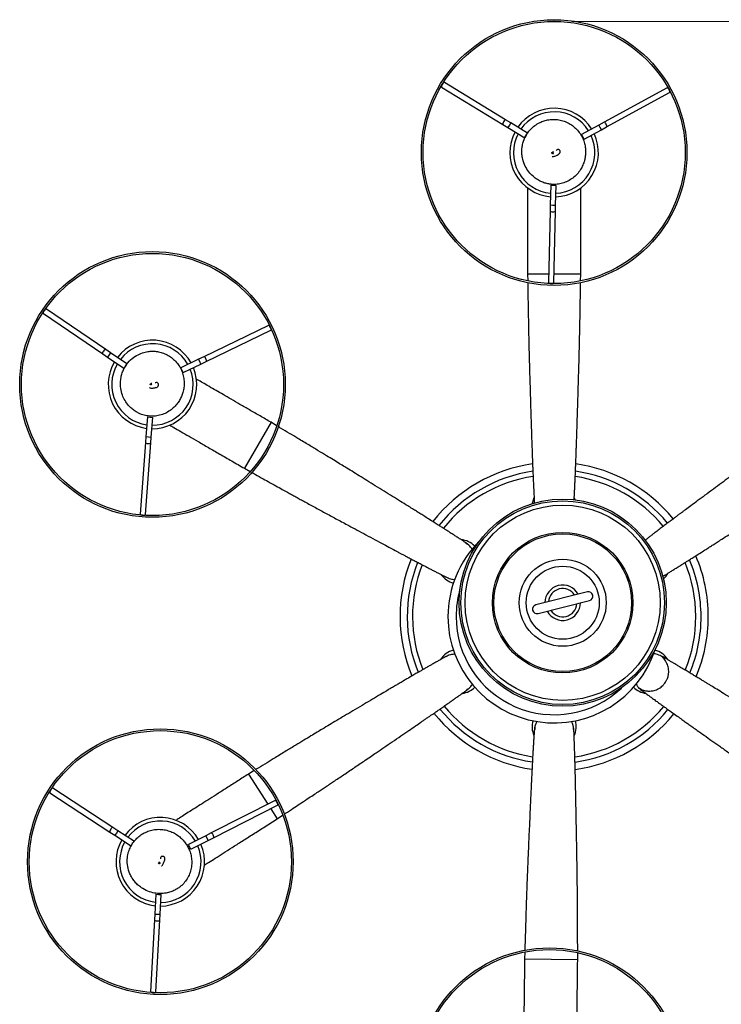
# Model space of a CAD drawing. Header units: millimetres. Extents: x 38 to 185, y 25 to 267.
# Tile 11 of 13: x 38 to 78, y 212 to 267. Entities that reach past the tile are written whole.
import ezdxf

# ---------------------------------------------------------------- set-up
doc = ezdxf.new("R2010")
doc.units = ezdxf.units.MM
doc.header["$PDSIZE"] = -1
doc.styles.add('SLDTEXTSTYLE0', font='TXT', dxfattribs={"width": 0.75})
doc.dimstyles.new('SLDDIMSTYLE1', dxfattribs={"dimtxt": 3.5, "dimasz": 3.302, "dimexe": 0, "dimexo": 0.0625, "dimgap": 0.875, "dimtad": 1, "dimdec": 0, "dimlfac": 10, "dimrnd": 1e-09, "dimzin": 12, "dimdsep": 46, "dimtxsty": 'SLDTEXTSTYLE0', "dimsah": 1, "dimcen": 0.09, "dimadec": 0, "dimazin": 3, "dimtfac": 1, "dimtofl": 0, "dimtmove": 0, "dimatfit": 3, "dimfxl": 0, "dimfrac": 2, "dimtolj": 1, "dimtzin": 12, "dimarcsym": 0})

# ---------------------------------------------------------------- blocks, each defined once
blk = doc.blocks.new('_D_1')
at = {"color": 7, "linetype": 'Continuous', "lineweight": 18}
for p, q in [((69.144, 267.284), (111.52, 267.284)), ((110.52, 267.284), (110.52, 200.085)), ((68.885, 200.085), (111.52, 200.085))]:
    blk.add_line(p, q, dxfattribs=at)
for points in [[(110.52, 267.284), (110.012, 263.982), (111.028, 263.982)], [(110.52, 200.085), (111.028, 203.387), (110.012, 203.387)]]:
    blk.add_solid(points, dxfattribs=at)
at = {"color": 7, "linetype": 'Continuous', "lineweight": 18, "insert": (106.008, 234.622), "char_height": 3.5, "attachment_point": 1, "rotation": 90, "style": 'SLDTEXTSTYLE0'}
blk.add_mtext('672', dxfattribs=at)

msp = doc.modelspace()

# ---------------------------------------------------------------- linework, layer by layer
at = {"color": 7, "linetype": 'Continuous', "lineweight": 25}
for p, q in [((61.787, 263.576), (65.248, 261.47)), ((65.404, 261.726), (61.943, 263.832)), ((74.52, 263.543), (70.965, 261.598)), ((71.109, 261.335), (74.664, 263.28)), ((65.248, 261.47), (65.535, 261.295)), ((65.691, 261.552), (65.404, 261.726)), ((65.535, 261.295), (66.486, 260.717)), ((66.641, 260.973), (65.691, 261.552)), ((70.671, 261.437), (69.695, 260.903)), ((70.965, 261.598), (70.671, 261.437)), ((70.815, 261.174), (71.109, 261.335)), ((66.563, 260.845), (66.486, 260.717)), ((69.767, 260.771), (69.695, 260.903)), ((69.839, 260.64), (69.767, 260.771)), ((69.839, 260.64), (70.815, 261.174)), ((67.951, 258.037), (67.926, 256.925)), ((67.951, 258.037), (68.101, 258.034)), ((68.101, 258.034), (68.251, 258.031)), ((68.226, 256.918), (68.251, 258.031)), ((67.926, 256.925), (67.918, 256.59)), ((68.218, 256.583), (68.226, 256.918)), ((67.918, 256.59), (67.825, 252.539)), ((68.125, 252.532), (68.218, 256.583)), ((66.644, 253.019), (66.65, 252.646)), ((67.836, 253.019), (66.644, 253.019)), ((69.644, 253.019), (68.136, 253.019)), ((69.638, 252.648), (69.644, 253.019)), ((39.297, 250.801), (42.647, 248.522)), ((42.816, 248.77), (39.466, 251.049)), ((52.012, 250.122), (48.363, 248.36)), ((48.494, 248.09), (52.142, 249.852)), ((42.647, 248.522), (42.924, 248.334)), ((43.093, 248.582), (42.816, 248.77)), ((44.013, 247.956), (43.093, 248.582)), ((42.924, 248.334), (43.844, 247.708)), ((44.013, 247.956), (43.929, 247.832)), ((48.061, 248.214), (47.059, 247.731)), ((47.19, 247.46), (48.192, 247.944)), ((48.363, 248.36), (48.061, 248.214)), ((48.192, 247.944), (48.494, 248.09)), ((43.929, 247.832), (43.844, 247.708)), ((47.124, 247.595), (47.059, 247.731)), ((47.19, 247.46), (47.124, 247.595)), ((45.172, 244.957), (45.09, 243.847)), ((45.172, 244.957), (45.322, 244.946)), ((45.322, 244.946), (45.472, 244.935)), ((45.39, 243.825), (45.472, 244.935)), ((52.152, 244.655), (50.651, 242.058)), ((52.47, 244.465), (52.152, 244.655)), ((45.066, 243.513), (44.767, 239.472)), ((45.09, 243.847), (45.066, 243.513)), ((45.066, 239.45), (45.365, 243.491)), ((45.365, 243.491), (45.39, 243.825)), ((50.651, 242.058), (50.976, 241.876)), ((69.33, 240.279), (69.281, 240.404)), ((74.271, 235.967), (74.366, 236.012)), ((70.018, 235.083), (67.11, 234.344)), ((67.233, 233.86), (70.141, 234.598)), ((51.198, 224.989), (50.887, 224.798)), ((50.887, 224.798), (51.974, 223.089)), ((39.665, 223.742), (43.057, 221.525)), ((43.222, 221.777), (39.83, 223.993)), ((52.391, 223.3), (48.776, 221.47)), ((48.911, 221.203), (52.526, 223.032)), ((52.136, 222.834), (52.497, 222.267)), ((52.497, 222.267), (52.803, 222.468)), ((43.057, 221.525), (43.338, 221.342)), ((43.502, 221.593), (43.222, 221.777)), ((43.338, 221.342), (44.27, 220.733)), ((44.434, 220.985), (43.502, 221.593)), ((48.477, 221.319), (47.484, 220.816)), ((48.776, 221.47), (48.477, 221.319)), ((47.551, 220.682), (47.484, 220.816)), ((47.619, 220.549), (47.551, 220.682)), ((47.619, 220.549), (48.612, 221.051)), ((48.612, 221.051), (48.911, 221.203)), ((45.649, 218.008), (45.588, 216.897)), ((45.649, 218.008), (45.799, 218)), ((45.799, 218), (45.949, 217.992)), ((45.887, 216.88), (45.949, 217.992)), ((45.588, 216.897), (45.569, 216.562)), ((45.869, 216.546), (45.887, 216.88)), ((45.569, 216.562), (45.346, 212.517)), ((45.646, 212.5), (45.869, 216.546)), ((66.485, 214.735), (66.474, 214.369)), ((69.474, 214.33), (69.473, 214.698)), ((66.474, 214.369), (69.474, 214.33))]:
    msp.add_line(p, q, dxfattribs=at)
at = {"color": 1, "linetype": 'Continuous', "lineweight": 25}
for p, q in [((65.613, 261.424), (65.535, 261.295)), ((65.691, 261.552), (65.613, 261.424)), ((70.743, 261.306), (70.671, 261.437)), ((70.815, 261.174), (70.743, 261.306)), ((67.926, 256.925), (68.076, 256.921)), ((68.076, 256.921), (68.226, 256.918)), ((43.093, 248.582), (43.009, 248.458)), ((43.009, 248.458), (42.924, 248.334)), ((48.127, 248.079), (48.061, 248.214)), ((48.192, 247.944), (48.127, 248.079)), ((45.09, 243.847), (45.24, 243.836)), ((45.24, 243.836), (45.39, 243.825)), ((43.42, 221.468), (43.338, 221.342)), ((43.502, 221.593), (43.42, 221.468)), ((48.544, 221.185), (48.477, 221.319)), ((48.612, 221.051), (48.544, 221.185)), ((45.588, 216.897), (45.737, 216.889)), ((45.737, 216.889), (45.887, 216.88))]:
    msp.add_line(p, q, dxfattribs=at)
at = {"color": 7, "linetype": 'Continuous', "lineweight": 25, "flags": 128}
for points in [[(61.822, 263.73), (61.795, 263.679), (61.779, 263.632), (61.776, 263.596), (61.787, 263.576)], [(61.943, 263.832), (61.92, 263.832), (61.89, 263.813), (61.855, 263.777), (61.822, 263.73)], [(74.636, 263.435), (74.605, 263.484), (74.572, 263.521), (74.542, 263.542), (74.52, 263.543)], [(74.664, 263.28), (74.675, 263.299), (74.674, 263.335), (74.66, 263.383), (74.636, 263.435)], [(67.825, 252.539), (67.836, 252.519), (67.868, 252.502), (67.916, 252.49), (67.974, 252.485)], [(67.974, 252.485), (68.031, 252.488), (68.08, 252.498), (68.113, 252.513), (68.125, 252.532)], [(39.34, 250.953), (39.311, 250.904), (39.292, 250.857), (39.287, 250.821), (39.297, 250.801)], [(39.466, 251.049), (39.443, 251.051), (39.411, 251.033), (39.375, 250.999), (39.34, 250.953)], [(52.122, 250.009), (52.094, 250.059), (52.063, 250.098), (52.034, 250.12), (52.012, 250.122)], [(52.142, 249.852), (52.155, 249.871), (52.155, 249.907), (52.144, 249.955), (52.122, 250.009)], [(67.001, 240.39), (66.949, 240.25), (66.907, 240.063)], [(44.767, 239.472), (44.777, 239.452), (44.808, 239.433), (44.856, 239.419), (44.913, 239.411)], [(44.913, 239.411), (44.971, 239.41), (45.02, 239.418), (45.054, 239.432), (45.066, 239.45)], [(39.705, 223.895), (39.677, 223.844), (39.66, 223.798), (39.656, 223.762), (39.665, 223.742)], [(39.83, 223.993), (39.807, 223.994), (39.776, 223.975), (39.74, 223.941), (39.705, 223.895)], [(52.504, 223.189), (52.474, 223.238), (52.443, 223.277), (52.413, 223.298), (52.391, 223.3)], [(52.526, 223.032), (52.538, 223.051), (52.538, 223.087), (52.526, 223.136), (52.504, 223.189)], [(45.346, 212.517), (45.356, 212.497), (45.388, 212.479), (45.436, 212.465), (45.493, 212.458)], [(45.493, 212.458), (45.551, 212.459), (45.6, 212.467), (45.633, 212.481), (45.646, 212.5)]]:
    msp.add_lwpolyline(points, dxfattribs=at)
at = {"color": 1, "linetype": 'Continuous', "lineweight": 25, "flags": 128}
for points in [[(65.283, 261.624), (65.257, 261.573), (65.241, 261.526), (65.238, 261.49), (65.248, 261.47)], [(65.404, 261.726), (65.382, 261.726), (65.351, 261.707), (65.316, 261.671), (65.283, 261.624)], [(71.082, 261.491), (71.051, 261.539), (71.018, 261.577), (70.988, 261.597), (70.965, 261.598)], [(71.109, 261.335), (71.121, 261.354), (71.12, 261.391), (71.106, 261.439), (71.082, 261.491)], [(67.918, 256.59), (67.929, 256.57), (67.961, 256.553), (68.01, 256.541), (68.067, 256.536)], [(68.067, 256.536), (68.124, 256.538), (68.173, 256.548), (68.206, 256.564), (68.218, 256.583)], [(42.69, 248.674), (42.661, 248.625), (42.642, 248.578), (42.637, 248.542), (42.647, 248.522)], [(42.816, 248.77), (42.793, 248.772), (42.762, 248.754), (42.725, 248.72), (42.69, 248.674)], [(48.474, 248.247), (48.445, 248.297), (48.414, 248.336), (48.386, 248.358), (48.363, 248.36)], [(48.494, 248.09), (48.506, 248.109), (48.507, 248.145), (48.495, 248.194), (48.474, 248.247)], [(45.066, 243.513), (45.076, 243.493), (45.107, 243.474), (45.155, 243.46), (45.212, 243.452)], [(45.212, 243.452), (45.269, 243.451), (45.318, 243.459), (45.352, 243.472), (45.365, 243.491)], [(43.097, 221.679), (43.069, 221.628), (43.052, 221.582), (43.048, 221.546), (43.057, 221.525)], [(43.222, 221.777), (43.199, 221.778), (43.168, 221.759), (43.132, 221.724), (43.097, 221.679)], [(48.888, 221.359), (48.859, 221.409), (48.827, 221.447), (48.798, 221.469), (48.776, 221.47)], [(48.911, 221.203), (48.923, 221.221), (48.923, 221.258), (48.911, 221.306), (48.888, 221.359)], [(45.569, 216.562), (45.58, 216.542), (45.611, 216.524), (45.659, 216.511), (45.716, 216.504)], [(45.716, 216.504), (45.774, 216.504), (45.823, 216.513), (45.856, 216.527), (45.869, 216.546)]]:
    msp.add_lwpolyline(points, dxfattribs=at)
at = {"color": 7, "linetype": 'Continuous', "lineweight": 25}
for centre, radius in [((68.144, 259.884), 7.5), ((68.144, 259.884), 7.4), ((45.458, 246.791), 7.5), ((45.458, 246.791), 7.4), ((68.625, 234.471), 5.85), ((68.625, 234.471), 5.75), ((68.625, 234.471), 5.514), ((68.625, 234.471), 3.968), ((68.625, 234.471), 3.883), ((68.625, 234.471), 2.459), ((68.625, 234.471), 2.063), ((45.901, 219.847), 7.5), ((45.901, 219.847), 7.4), ((67.885, 207.485), 7.5), ((67.885, 207.485), 7.4)]:
    msp.add_circle(centre, radius, dxfattribs=at)
for centre, radius, start, end in [((68.144, 259.884), 2.5, 32.1225, 145.2428), ((68.144, 259.884), 2.3, 32.422, 144.9433), ((68.144, 259.884), 2.5, 152.1225, 265.2428), ((68.144, 259.884), 2.3, 152.422, 264.9433), ((68.144, 259.884), 2.5, 272.1225, 25.2428), ((68.144, 259.884), 2.3, 272.422, 24.9433), ((45.458, 246.791), 2.5, 29.2139, 142.3342), ((45.458, 246.791), 2.3, 29.5134, 142.0347), ((45.458, 246.791), 2.5, 149.2139, 262.3342), ((45.458, 246.791), 2.3, 149.5134, 262.0347), ((45.458, 246.791), 2.5, 269.2139, 22.3342), ((45.458, 246.791), 2.3, 269.5134, 22.0347), ((68.144, 233.684), 8.705, 98.0551, 141.939), ((68.144, 233.684), 8.297, 98.3432, 141.6423), ((68.144, 233.684), 8.297, 39.5075, 81.6481), ((68.144, 233.684), 8.705, 39.3842, 81.9354), ((68.144, 233.684), 8, 98.5645, 141.4202), ((68.144, 233.684), 8, 39.6047, 81.4254), ((68.144, 233.684), 6, 134.8244, 180), ((62.775, 236.784), 1.25, 45.0352, 84.5564), ((68.144, 233.684), 8.705, 158.0566, 202.6319), ((68.144, 233.684), 8.297, 0, 22.7779), ((68.144, 233.684), 8.705, 0, 23.2282), ((68.144, 233.684), 8.297, 158.3353, 202.2596), ((68.144, 233.684), 8, 158.5618, 201.9624), ((68.144, 233.684), 8, 337.8146, 22.4295), ((62.775, 236.784), 1.25, 216.084, 254.9648), ((73.513, 236.784), 1.25, 309.9838, 329.1964), ((68.144, 233.684), 5.538, 163.8417, 180), ((68.625, 234.471), 1, 104.2455, 179.768), ((68.625, 234.471), 0.8, 104.2455, 176.0356), ((68.625, 234.471), 1, 28.7231, 104.2455), ((68.625, 234.471), 0.8, 32.4555, 104.2455), ((70.079, 234.84), 0.25, 284.2455, 104.2455), ((67.172, 234.102), 0.25, 104.2455, 284.2455), ((68.625, 234.471), 1, 209.0246, 359.768), ((68.625, 234.471), 0.8, 212.4555, 356.0356), ((68.144, 233.684), 6, 180, 342.2889), ((68.144, 233.684), 5.538, 180, 313.2716), ((68.144, 233.684), 8.297, 337.4941, 0), ((68.144, 233.684), 8.705, 337.0931, 0), ((62.775, 230.584), 1.25, 105.0352, 147.0488), ((73.513, 230.584), 1.25, 32.6817, 75.4758), ((62.775, 230.584), 1.25, 278.5763, 314.9648), ((73.513, 230.584), 1.25, 225.0352, 261.1541), ((68.144, 233.684), 8.297, 218.9615, 261.4659), ((68.144, 233.684), 8, 219.1161, 261.2658), ((68.144, 233.684), 8, 278.4044, 320.6621), ((68.144, 233.684), 8.705, 218.768, 261.7247), ((68.144, 233.684), 8.297, 278.1548, 320.7894), ((68.144, 233.684), 8.705, 277.8528, 320.9548), ((68.144, 227.484), 1.25, 165.0352, 203.8406), ((68.144, 227.484), 1.25, 335.3681, 14.9648), ((45.901, 219.847), 2.5, 30.2822, 143.4026), ((45.901, 219.847), 2.3, 30.5817, 143.103), ((45.901, 219.847), 2.5, 150.2822, 263.4026), ((45.901, 219.847), 2.3, 150.5817, 263.103), ((45.901, 219.847), 2.5, 270, 23.4026), ((45.901, 219.847), 2.3, 270.5817, 23.103)]:
    msp.add_arc(centre, radius, start, end, dxfattribs=at)
for centre, major_axis in [((68.049, 259.865), (-0.0376, -0.0074)), ((45.362, 246.802), (-0.038, 0.0045)), ((45.842, 219.769), (-0.0229, -0.0307))]:
    msp.add_ellipse(centre, major_axis=major_axis, ratio=0.846154, dxfattribs=at)
for points, knots in [([(66.369, 259.511), (66.41, 259.378), (66.489, 259.123), (66.697, 258.798), (66.934, 258.542), (67.186, 258.354), (67.435, 258.225), (67.669, 258.145), (67.878, 258.102), (68.115, 258.081), (68.39, 258.095), (68.703, 258.171), (68.999, 258.303), (69.268, 258.49), (69.495, 258.719), (69.671, 258.973), (69.794, 259.233), (69.871, 259.486), (69.912, 259.736), (69.921, 259.993), (69.892, 260.267), (69.818, 260.551), (69.694, 260.829), (69.521, 261.086), (69.307, 261.311), (69.056, 261.497), (68.78, 261.636), (68.489, 261.724), (68.196, 261.761), (67.913, 261.751), (67.642, 261.699), (67.376, 261.604), (67.104, 261.455), (66.83, 261.23), (66.578, 260.917), (66.423, 260.587), (66.344, 260.285), (66.315, 260.037), (66.318, 259.775), (66.352, 259.6), (66.369, 259.511)], [0, 0, 0, 0, 0.036597, 0.070082, 0.100518, 0.127957, 0.152453, 0.174042, 0.192753, 0.208609, 0.236515, 0.26452, 0.29273, 0.321186, 0.349854, 0.377078, 0.402253, 0.425372, 0.446816, 0.469346, 0.493524, 0.519374, 0.546341, 0.57338, 0.600478, 0.627629, 0.654808, 0.681349, 0.707012, 0.731766, 0.755581, 0.778943, 0.805674, 0.836544, 0.871495, 0.910421, 0.93139, 0.953312, 0.976187, 1, 1, 1, 1]), ([(68.036, 259.665), (68.045, 259.658), (68.063, 259.645), (68.144, 259.667), (68.256, 259.71), (68.371, 259.765), (68.451, 259.839), (68.475, 259.879), (68.483, 259.903), (68.487, 259.924), (68.487, 259.947), (68.48, 259.973), (68.468, 259.996), (68.449, 260.019), (68.427, 260.038), (68.398, 260.056), (68.373, 260.064), (68.332, 260.058), (68.29, 260.037), (68.264, 260.013), (68.258, 260.008)], [0, 0, 0, 0, 0.138522, 0.248374, 0.351648, 0.529931, 0.599059, 0.628774, 0.642522, 0.656054, 0.670195, 0.686262, 0.703873, 0.719796, 0.744773, 0.761115, 0.801906, 0.866389, 0.969013, 1, 1, 1, 1]), ([(68.101, 259.924), (68.101, 259.924), (68.101, 259.925), (68.094, 259.922), (68.075, 259.912), (68.053, 259.901), (68.043, 259.896)], [0, 0, 0, 0, 0.0105499, 0.1855006, 0.6291275, 1, 1, 1, 1]), ([(68.058, 259.834), (68.064, 259.834), (68.081, 259.834), (68.097, 259.836), (68.105, 259.837), (68.106, 259.84), (68.106, 259.84)], [0, 0, 0, 0, 0.235572, 0.664688, 0.993359, 1, 1, 1, 1]), ([(66.644, 257.897), (66.644, 257.806), (66.644, 257.575), (66.644, 257.154), (66.644, 256.626), (66.644, 256.025), (66.644, 255.357), (66.644, 254.626), (66.644, 253.841), (66.644, 253.296), (66.644, 253.019)], [0, 0, 0, 0, 0.071038, 0.180459, 0.299031, 0.426147, 0.560876, 0.702102, 0.848863, 1, 1, 1, 1]), ([(69.644, 253.019), (69.644, 253.259), (69.644, 253.729), (69.644, 254.405), (69.644, 255.034), (69.644, 255.61), (69.644, 256.129), (69.644, 256.617), (69.644, 257.064), (69.644, 257.464), (69.644, 257.738), (69.644, 257.871), (69.644, 257.901)], [0, 0, 0, 0, 0.130671, 0.256341, 0.376116, 0.489285, 0.595177, 0.693104, 0.79941, 0.893014, 0.975681, 1, 1, 1, 1]), ([(66.651, 252.551), (66.652, 252.515), (66.655, 252.307), (66.66, 251.947), (66.668, 251.458), (66.676, 251.005), (66.683, 250.596), (66.69, 250.261), (66.695, 249.969), (66.701, 249.689), (66.707, 249.404), (66.716, 248.977), (66.73, 248.412), (66.748, 247.725), (66.769, 247.026), (66.789, 246.377), (66.808, 245.765), (66.826, 245.206), (66.844, 244.638), (66.861, 244.103), (66.876, 243.645), (66.888, 243.306), (66.896, 243.065), (66.902, 242.887), (66.909, 242.701), (66.918, 242.476), (66.927, 242.237), (66.937, 241.981), (66.948, 241.722), (66.96, 241.438), (66.971, 241.178), (66.982, 240.948), (66.992, 240.748), (67.001, 240.555), (67.011, 240.374), (67.02, 240.208), (67.025, 240.127), (67.027, 240.083)], [0, 0, 0, 0, 0.007111, 0.040641, 0.070365, 0.103378, 0.130932, 0.153394, 0.172643, 0.19265, 0.213567, 0.235351, 0.289249, 0.347124, 0.408498, 0.47256, 0.516384, 0.5608, 0.604999, 0.643065, 0.674119, 0.698754, 0.71069, 0.721579, 0.733693, 0.747136, 0.765646, 0.780707, 0.798411, 0.818918, 0.842726, 0.860901, 0.881393, 0.904769, 0.93173, 0.963106, 1, 1, 1, 1]), ([(69.271, 240.268), (69.272, 240.286), (69.275, 240.339), (69.282, 240.466), (69.291, 240.646), (69.302, 240.873), (69.313, 241.106), (69.323, 241.332), (69.332, 241.528), (69.34, 241.722), (69.35, 241.947), (69.361, 242.24), (69.374, 242.566), (69.386, 242.889), (69.395, 243.159), (69.404, 243.412), (69.413, 243.682), (69.425, 244.036), (69.439, 244.481), (69.455, 245.003), (69.473, 245.566), (69.491, 246.128), (69.508, 246.675), (69.524, 247.181), (69.538, 247.665), (69.55, 248.097), (69.56, 248.505), (69.57, 248.907), (69.58, 249.375), (69.592, 249.918), (69.604, 250.55), (69.615, 251.188), (69.625, 251.811), (69.632, 252.245), (69.636, 252.496), (69.637, 252.551)], [0, 0, 0, 0, 0.0122201, 0.0359098, 0.0656725, 0.08987, 0.1153384, 0.13449, 0.1483185, 0.1621826, 0.1784696, 0.1972575, 0.2237289, 0.245485, 0.2632571, 0.2792283, 0.2980732, 0.320112, 0.3548009, 0.3960353, 0.4399191, 0.4910726, 0.5401373, 0.586647, 0.6301586, 0.6721845, 0.7020384, 0.735412, 0.772606, 0.813929, 0.8598602, 0.9111249, 0.9485491, 0.9887504, 1, 1, 1, 1]), ([(43.655, 246.982), (43.653, 246.843), (43.65, 246.576), (43.747, 246.202), (43.895, 245.886), (44.077, 245.63), (44.274, 245.431), (44.472, 245.282), (44.658, 245.177), (44.877, 245.084), (45.143, 245.013), (45.464, 244.989), (45.787, 245.025), (46.1, 245.119), (46.386, 245.268), (46.632, 245.456), (46.828, 245.665), (46.98, 245.882), (47.096, 246.107), (47.183, 246.35), (47.24, 246.619), (47.256, 246.912), (47.223, 247.214), (47.138, 247.512), (47.004, 247.792), (46.823, 248.046), (46.602, 248.263), (46.352, 248.437), (46.085, 248.562), (45.812, 248.64), (45.539, 248.673), (45.256, 248.664), (44.952, 248.606), (44.622, 248.476), (44.286, 248.255), (44.037, 247.989), (43.869, 247.726), (43.765, 247.499), (43.687, 247.249), (43.666, 247.072), (43.655, 246.982)], [0, 0, 0, 0, 0.036597, 0.070082, 0.100518, 0.127957, 0.152453, 0.174042, 0.192753, 0.208609, 0.236515, 0.26452, 0.29273, 0.321186, 0.349854, 0.377078, 0.402253, 0.425372, 0.446816, 0.469346, 0.493524, 0.519374, 0.546341, 0.57338, 0.600478, 0.627629, 0.654808, 0.681349, 0.707012, 0.731766, 0.755581, 0.778943, 0.805674, 0.836544, 0.871495, 0.910421, 0.93139, 0.953312, 0.976187, 1, 1, 1, 1]), ([(45.289, 246.617), (45.295, 246.607), (45.308, 246.589), (45.392, 246.585), (45.512, 246.591), (45.638, 246.608), (45.737, 246.654), (45.772, 246.685), (45.787, 246.705), (45.797, 246.724), (45.804, 246.746), (45.806, 246.772), (45.801, 246.798), (45.79, 246.826), (45.775, 246.851), (45.753, 246.876), (45.732, 246.893), (45.691, 246.899), (45.645, 246.892), (45.613, 246.877), (45.605, 246.874)], [0, 0, 0, 0, 0.138522, 0.248374, 0.351648, 0.529931, 0.599059, 0.628774, 0.642522, 0.656054, 0.670195, 0.686262, 0.703873, 0.719796, 0.744773, 0.761115, 0.801906, 0.866389, 0.969013, 1, 1, 1, 1]), ([(45.43, 246.842), (45.43, 246.842), (45.43, 246.844), (45.423, 246.843), (45.402, 246.84), (45.377, 246.836), (45.366, 246.834)], [0, 0, 0, 0, 0.01055, 0.185501, 0.629127, 1, 1, 1, 1]), ([(52.152, 244.655), (51.945, 244.775), (51.538, 245.01), (50.953, 245.348), (50.408, 245.663), (49.909, 245.951), (49.46, 246.211), (49.038, 246.455), (48.65, 246.679), (48.304, 246.879), (48.066, 247.017), (47.951, 247.083), (47.924, 247.098)], [0, 0, 0, 0, 0.1306108, 0.2562226, 0.3759424, 0.4890594, 0.5949019, 0.6927837, 0.7990404, 0.8926018, 0.9752303, 1, 1, 1, 1]), ([(83.09, 245.208), (83.061, 245.187), (82.892, 245.066), (82.599, 244.857), (82.201, 244.573), (81.832, 244.309), (81.499, 244.071), (81.228, 243.875), (80.99, 243.705), (80.763, 243.541), (80.533, 243.375), (80.186, 243.124), (79.729, 242.792), (79.174, 242.387), (78.61, 241.973), (78.088, 241.588), (77.595, 241.224), (77.145, 240.891), (76.687, 240.554), (76.257, 240.236), (75.888, 239.963), (75.616, 239.761), (75.423, 239.618), (75.28, 239.512), (75.131, 239.4), (74.95, 239.265), (74.759, 239.122), (74.554, 238.968), (74.347, 238.813), (74.12, 238.641), (73.912, 238.484), (73.729, 238.345), (73.57, 238.223), (73.419, 238.107), (73.319, 238.03), (73.278, 237.999), (73.275, 237.996)], [0, 0, 0, 0, 0.007594, 0.043481, 0.075293, 0.110626, 0.140116, 0.164156, 0.184758, 0.206171, 0.228558, 0.251873, 0.309559, 0.3715, 0.437187, 0.505751, 0.552654, 0.600192, 0.647496, 0.688237, 0.721473, 0.747839, 0.760614, 0.772268, 0.785233, 0.799622, 0.819433, 0.835551, 0.8545, 0.876448, 0.901928, 0.921381, 0.943313, 0.968332, 0.997187, 1, 1, 1, 1]), ([(46.429, 244.497), (46.508, 244.452), (46.707, 244.337), (47.071, 244.126), (47.529, 243.862), (48.048, 243.562), (48.627, 243.227), (49.26, 242.861), (49.939, 242.469), (50.412, 242.196), (50.651, 242.058)], [0, 0, 0, 0, 0.070478, 0.179966, 0.298609, 0.425801, 0.560612, 0.701923, 0.848772, 1, 1, 1, 1]), ([(63.158, 237.852), (63.129, 237.871), (63.074, 237.907), (62.968, 237.977), (62.841, 238.06), (62.689, 238.158), (62.498, 238.282), (62.301, 238.408), (62.111, 238.53), (61.945, 238.635), (61.782, 238.739), (61.591, 238.86), (61.344, 239.016), (61.067, 239.191), (60.794, 239.362), (60.565, 239.506), (60.35, 239.64), (60.121, 239.783), (59.821, 239.97), (59.442, 240.205), (58.998, 240.481), (58.52, 240.778), (58.042, 241.075), (57.577, 241.363), (57.146, 241.63), (56.735, 241.884), (56.366, 242.111), (56.019, 242.324), (55.675, 242.534), (55.276, 242.776), (54.811, 243.058), (54.27, 243.385), (53.723, 243.714), (53.189, 244.034), (52.816, 244.258), (52.601, 244.386), (52.554, 244.415)], [0, 0, 0, 0, 0.030543, 0.056738, 0.07936, 0.107781, 0.130888, 0.155209, 0.173497, 0.186703, 0.199942, 0.215495, 0.233436, 0.258715, 0.27949, 0.296461, 0.311713, 0.329708, 0.350754, 0.38388, 0.423256, 0.465162, 0.51401, 0.560863, 0.605277, 0.646828, 0.68696, 0.715468, 0.747338, 0.782856, 0.822316, 0.866177, 0.915132, 0.950869, 0.989259, 1, 1, 1, 1]), ([(74.314, 235.979), (74.344, 235.998), (74.4, 236.031), (74.509, 236.098), (74.638, 236.177), (74.792, 236.272), (74.985, 236.392), (75.184, 236.516), (75.375, 236.636), (75.542, 236.74), (75.706, 236.843), (75.896, 236.963), (76.144, 237.12), (76.42, 237.296), (76.692, 237.469), (76.919, 237.614), (77.133, 237.751), (77.36, 237.897), (77.658, 238.088), (78.032, 238.329), (78.472, 238.612), (78.945, 238.917), (79.418, 239.222), (79.877, 239.518), (80.303, 239.794), (80.709, 240.057), (81.072, 240.293), (81.413, 240.516), (81.75, 240.736), (82.14, 240.993), (82.594, 241.292), (83.121, 241.641), (83.652, 241.995), (84.171, 242.34), (84.532, 242.581), (84.74, 242.72), (84.785, 242.75)], [0, 0, 0, 0, 0.030546, 0.056743, 0.079367, 0.10779, 0.130899, 0.155222, 0.173512, 0.186719, 0.199959, 0.215513, 0.233456, 0.258737, 0.279514, 0.296487, 0.311739, 0.329736, 0.350784, 0.383912, 0.423292, 0.465201, 0.514054, 0.560911, 0.605329, 0.646883, 0.687018, 0.715529, 0.747401, 0.782922, 0.822386, 0.866251, 0.91521, 0.95095, 0.989343, 1, 1, 1, 1]), ([(51.06, 241.829), (51.092, 241.812), (51.273, 241.711), (51.588, 241.535), (52.015, 241.298), (52.411, 241.078), (52.769, 240.879), (53.062, 240.717), (53.318, 240.576), (53.563, 240.441), (53.812, 240.303), (54.187, 240.098), (54.683, 239.827), (55.287, 239.499), (55.903, 239.167), (56.474, 238.86), (57.014, 238.57), (57.507, 238.305), (58.008, 238.037), (58.479, 237.784), (58.884, 237.568), (59.183, 237.408), (59.395, 237.295), (59.553, 237.212), (59.717, 237.124), (59.917, 237.019), (60.128, 236.907), (60.355, 236.788), (60.584, 236.668), (60.836, 236.536), (61.067, 236.416), (61.271, 236.31), (61.449, 236.218), (61.621, 236.13), (61.783, 236.048), (61.932, 235.972), (62.004, 235.936), (62.043, 235.917)], [0, 0, 0, 0, 0.007091, 0.040622, 0.070347, 0.103361, 0.130915, 0.153377, 0.172627, 0.192634, 0.213552, 0.235336, 0.289236, 0.347111, 0.408486, 0.47255, 0.516375, 0.560792, 0.604991, 0.643058, 0.674112, 0.698748, 0.710684, 0.721574, 0.733687, 0.747131, 0.765642, 0.780703, 0.798407, 0.818915, 0.842723, 0.860898, 0.881391, 0.904767, 0.931729, 0.963105, 1, 1, 1, 1]), ([(63.516, 237.476), (63.475, 237.539), (63.374, 237.697), (63.207, 237.814), (63.107, 237.884)], [0, 0, 0, 0, 0.396232, 1, 1, 1, 1]), ([(63.325, 237.735), (63.322, 237.737), (63.293, 237.756), (63.239, 237.783), (63.186, 237.802), (63.162, 237.811)], [0, 0, 0, 0, 0.056583, 0.570573, 1, 1, 1, 1]), ([(61.987, 235.946), (62.087, 235.898), (62.27, 235.811), (62.452, 235.788), (62.534, 235.778)], [0, 0, 0, 0, 0.5527784, 1, 1, 1, 1]), ([(62.157, 235.876), (62.176, 235.862), (62.197, 235.845), (62.221, 235.833), (62.224, 235.832)], [0, 0, 0, 0, 0.861902, 1, 1, 1, 1]), ([(62.004, 231.417), (61.974, 231.4), (61.916, 231.368), (61.805, 231.306), (61.673, 231.232), (61.516, 231.142), (61.318, 231.03), (61.115, 230.914), (60.919, 230.801), (60.749, 230.703), (60.582, 230.606), (60.387, 230.493), (60.133, 230.346), (59.851, 230.181), (59.572, 230.018), (59.34, 229.881), (59.122, 229.753), (58.888, 229.615), (58.584, 229.435), (58.201, 229.208), (57.751, 228.942), (57.267, 228.655), (56.783, 228.368), (56.313, 228.089), (55.877, 227.83), (55.461, 227.582), (55.09, 227.36), (54.74, 227.15), (54.396, 226.942), (53.996, 226.7), (53.532, 226.418), (52.992, 226.089), (52.447, 225.756), (51.916, 225.43), (51.547, 225.203), (51.333, 225.072), (51.287, 225.043)], [0, 0, 0, 0, 0.030545, 0.056742, 0.079366, 0.10779, 0.130899, 0.155222, 0.173511, 0.186718, 0.199958, 0.215512, 0.233455, 0.258736, 0.279513, 0.296485, 0.311738, 0.329735, 0.350783, 0.383911, 0.42329, 0.4652, 0.514052, 0.560909, 0.605326, 0.64688, 0.687016, 0.715526, 0.747399, 0.782919, 0.822383, 0.866248, 0.915206, 0.950947, 0.989339, 1, 1, 1, 1]), ([(62.547, 231.567), (62.458, 231.56), (62.256, 231.543), (62.061, 231.443), (61.952, 231.387)], [0, 0, 0, 0, 0.440643, 1, 1, 1, 1]), ([(62.184, 231.511), (62.181, 231.509), (62.151, 231.493), (62.103, 231.457), (62.061, 231.419), (62.042, 231.401)], [0, 0, 0, 0, 0.056583, 0.570573, 1, 1, 1, 1]), ([(74.35, 231.373), (74.252, 231.424), (74.062, 231.525), (73.858, 231.58), (73.758, 231.584), (73.752, 231.584)], [0, 0, 0, 0, 0.496301, 0.968061, 1, 1, 1, 1]), ([(74.431, 229.978), (74.447, 230.002), (74.477, 230.051), (74.512, 230.12), (74.548, 230.206), (74.578, 230.299), (74.6, 230.405), (74.61, 230.483), (74.615, 230.576), (74.612, 230.669), (74.595, 230.791), (74.566, 230.911), (74.522, 231.027), (74.466, 231.137), (74.399, 231.241), (74.319, 231.336), (74.229, 231.421), (74.166, 231.474), (74.122, 231.499), (74.119, 231.501)], [0, 0, 0, 0, 0.049862, 0.099735, 0.133897, 0.213372, 0.267631, 0.322201, 0.350005, 0.428962, 0.48282, 0.56451, 0.64342, 0.69725, 0.778914, 0.857899, 0.911805, 0.993583, 1, 1, 1, 1]), ([(84.896, 224.859), (84.869, 224.876), (84.698, 224.985), (84.399, 225.176), (83.986, 225.439), (83.604, 225.682), (83.258, 225.902), (82.975, 226.081), (82.728, 226.237), (82.492, 226.386), (82.251, 226.538), (81.889, 226.766), (81.41, 227.066), (80.827, 227.429), (80.232, 227.797), (79.679, 228.137), (79.158, 228.458), (78.681, 228.752), (78.197, 229.05), (77.742, 229.33), (77.351, 229.57), (77.061, 229.747), (76.856, 229.872), (76.704, 229.965), (76.545, 230.062), (76.352, 230.179), (76.148, 230.303), (75.928, 230.436), (75.707, 230.569), (75.463, 230.716), (75.24, 230.849), (75.042, 230.967), (74.87, 231.069), (74.703, 231.167), (74.547, 231.259), (74.403, 231.343), (74.333, 231.384), (74.295, 231.406)], [0, 0, 0, 0, 0.006193, 0.039754, 0.069506, 0.102549, 0.130128, 0.152611, 0.171878, 0.191904, 0.21284, 0.234644, 0.288593, 0.34652, 0.407951, 0.472072, 0.515937, 0.560394, 0.604633, 0.642735, 0.673817, 0.698476, 0.710423, 0.721322, 0.733447, 0.746903, 0.76543, 0.780504, 0.798225, 0.818751, 0.842581, 0.860772, 0.881284, 0.904681, 0.931667, 0.963072, 1, 1, 1, 1]), ([(63.153, 229.498), (63.243, 229.565), (63.394, 229.677), (63.492, 229.817), (63.531, 229.874)], [0, 0, 0, 0, 0.595481, 1, 1, 1, 1]), ([(63.205, 229.572), (63.214, 229.576), (63.266, 229.597), (63.32, 229.624), (63.362, 229.654), (63.365, 229.656)], [0, 0, 0, 0, 0.1568482, 0.9386523, 1, 1, 1, 1]), ([(72.773, 229.872), (72.798, 229.829), (72.879, 229.688), (73.019, 229.58), (73.116, 229.504)], [0, 0, 0, 0, 0.302266, 1, 1, 1, 1]), ([(72.908, 229.666), (72.91, 229.664), (72.938, 229.643), (73.009, 229.605), (73.121, 229.552), (73.24, 229.516), (73.347, 229.495), (73.425, 229.486), (73.518, 229.482), (73.61, 229.486), (73.733, 229.504), (73.853, 229.534), (73.968, 229.58), (74.077, 229.637), (74.18, 229.705), (74.274, 229.786), (74.359, 229.876), (74.404, 229.939), (74.431, 229.978)], [0, 0, 0, 0, 0.005903, 0.059522, 0.140846, 0.220336, 0.274605, 0.329185, 0.356993, 0.43592, 0.489755, 0.571408, 0.650287, 0.704094, 0.785726, 0.864572, 0.918378, 1, 1, 1, 1]), ([(52.889, 222.524), (52.919, 222.544), (53.092, 222.658), (53.393, 222.856), (53.801, 223.125), (54.18, 223.375), (54.521, 223.601), (54.8, 223.786), (55.044, 223.947), (55.276, 224.102), (55.513, 224.26), (55.869, 224.498), (56.338, 224.812), (56.908, 225.196), (57.487, 225.589), (58.023, 225.954), (58.529, 226.299), (58.992, 226.615), (59.461, 226.935), (59.903, 227.236), (60.282, 227.495), (60.562, 227.687), (60.76, 227.823), (60.907, 227.924), (61.06, 228.029), (61.246, 228.157), (61.443, 228.293), (61.653, 228.44), (61.865, 228.587), (62.099, 228.75), (62.312, 228.899), (62.5, 229.032), (62.664, 229.147), (62.822, 229.259), (62.969, 229.364), (63.105, 229.461), (63.17, 229.509), (63.206, 229.534)], [0, 0, 0, 0, 0.0070974, 0.0406283, 0.0703525, 0.1033663, 0.1309201, 0.1533826, 0.1726318, 0.1926395, 0.2135565, 0.2353411, 0.2892401, 0.3471152, 0.4084898, 0.4725529, 0.5163776, 0.5607945, 0.6049933, 0.6430601, 0.6741142, 0.69875, 0.7106862, 0.7215753, 0.7336891, 0.747133, 0.7656434, 0.780704, 0.7984085, 0.818916, 0.8427239, 0.8608991, 0.8813919, 0.904768, 0.9317293, 0.9631054, 1, 1, 1, 1]), ([(73.067, 229.54), (73.095, 229.519), (73.147, 229.48), (73.25, 229.404), (73.372, 229.313), (73.517, 229.206), (73.701, 229.072), (73.89, 228.934), (74.072, 228.801), (74.231, 228.686), (74.388, 228.573), (74.571, 228.441), (74.809, 228.27), (75.075, 228.079), (75.338, 227.892), (75.557, 227.735), (75.764, 227.589), (75.985, 227.432), (76.273, 227.228), (76.637, 226.97), (77.063, 226.669), (77.523, 226.344), (77.983, 226.019), (78.429, 225.704), (78.844, 225.412), (79.24, 225.134), (79.594, 224.886), (79.928, 224.652), (80.259, 224.422), (80.643, 224.156), (81.09, 223.848), (81.611, 223.489), (82.138, 223.128), (82.652, 222.777), (83.008, 222.534), (83.212, 222.394), (83.255, 222.365)], [0, 0, 0, 0, 0.030564, 0.056776, 0.079414, 0.107854, 0.130977, 0.155314, 0.173615, 0.18683, 0.200078, 0.215641, 0.233595, 0.25889, 0.27968, 0.296663, 0.311925, 0.329932, 0.350992, 0.38414, 0.423543, 0.465478, 0.514359, 0.561244, 0.605688, 0.647267, 0.687426, 0.715954, 0.747845, 0.783387, 0.822875, 0.866766, 0.915753, 0.951515, 0.989931, 1, 1, 1, 1]), ([(67.17, 227.775), (67.138, 227.714), (67.052, 227.554), (67.033, 227.357), (67.021, 227.235)], [0, 0, 0, 0, 0.3765427, 1, 1, 1, 1]), ([(67.045, 227.498), (67.044, 227.494), (67.042, 227.46), (67.045, 227.4), (67.054, 227.344), (67.059, 227.318)], [0, 0, 0, 0, 0.0565829, 0.5705728, 1, 1, 1, 1]), ([(69.26, 227.206), (69.252, 227.317), (69.238, 227.525), (69.167, 227.701), (69.133, 227.782)], [0, 0, 0, 0, 0.535881, 1, 1, 1, 1]), ([(69.226, 227.29), (69.228, 227.299), (69.239, 227.354), (69.246, 227.415), (69.243, 227.466), (69.243, 227.469)], [0, 0, 0, 0, 0.156848, 0.938652, 1, 1, 1, 1]), ([(67.025, 227.296), (67.022, 227.261), (67.017, 227.195), (67.009, 227.068), (66.998, 226.917), (66.987, 226.736), (66.973, 226.509), (66.959, 226.276), (66.946, 226.05), (66.935, 225.855), (66.924, 225.661), (66.912, 225.436), (66.896, 225.143), (66.88, 224.817), (66.864, 224.494), (66.851, 224.225), (66.839, 223.972), (66.826, 223.702), (66.81, 223.348), (66.79, 222.903), (66.766, 222.382), (66.741, 221.819), (66.716, 221.257), (66.692, 220.711), (66.67, 220.204), (66.65, 219.721), (66.632, 219.289), (66.616, 218.881), (66.601, 218.479), (66.585, 218.012), (66.567, 217.469), (66.546, 216.837), (66.527, 216.199), (66.509, 215.576), (66.496, 215.142), (66.489, 214.891), (66.487, 214.836)], [0, 0, 0, 0, 0.030543, 0.056738, 0.07936, 0.107781, 0.130888, 0.155209, 0.173497, 0.186702, 0.199942, 0.215494, 0.233436, 0.258714, 0.27949, 0.296461, 0.311712, 0.329708, 0.350753, 0.383879, 0.423255, 0.465161, 0.514009, 0.560862, 0.605276, 0.646826, 0.686958, 0.715467, 0.747336, 0.782854, 0.822314, 0.866176, 0.91513, 0.950867, 0.989257, 1, 1, 1, 1]), ([(69.473, 214.798), (69.473, 214.834), (69.472, 215.042), (69.471, 215.402), (69.47, 215.891), (69.468, 216.344), (69.466, 216.753), (69.464, 217.088), (69.462, 217.381), (69.46, 217.66), (69.458, 217.945), (69.454, 218.373), (69.448, 218.937), (69.438, 219.624), (69.427, 220.324), (69.415, 220.973), (69.404, 221.585), (69.393, 222.145), (69.382, 222.713), (69.372, 223.247), (69.363, 223.706), (69.356, 224.045), (69.351, 224.286), (69.347, 224.464), (69.342, 224.65), (69.337, 224.876), (69.331, 225.115), (69.324, 225.371), (69.316, 225.629), (69.308, 225.914), (69.3, 226.174), (69.292, 226.404), (69.285, 226.604), (69.278, 226.797), (69.271, 226.979), (69.264, 227.145), (69.26, 227.226), (69.258, 227.27)], [0, 0, 0, 0, 0.007105, 0.040635, 0.070359, 0.103373, 0.130927, 0.153389, 0.172638, 0.192645, 0.213562, 0.235347, 0.289245, 0.34712, 0.408494, 0.472557, 0.516381, 0.560798, 0.604996, 0.643063, 0.674117, 0.698752, 0.710688, 0.721577, 0.733691, 0.747135, 0.765645, 0.780706, 0.79841, 0.818917, 0.842725, 0.8609, 0.881393, 0.904769, 0.93173, 0.963106, 1, 1, 1, 1]), ([(50.887, 224.798), (50.685, 224.669), (50.288, 224.417), (49.718, 224.054), (49.187, 223.716), (48.701, 223.407), (48.263, 223.128), (47.852, 222.866), (47.474, 222.626), (47.137, 222.411), (46.906, 222.264), (46.794, 222.194), (46.769, 222.178)], [0, 0, 0, 0, 0.130711, 0.256419, 0.37623, 0.489433, 0.595357, 0.693313, 0.799651, 0.893284, 0.975976, 1, 1, 1, 1]), ([(48.378, 219.645), (48.456, 219.695), (48.653, 219.82), (49.009, 220.047), (49.455, 220.33), (49.961, 220.653), (50.525, 221.011), (51.142, 221.404), (51.804, 221.825), (52.264, 222.118), (52.497, 222.267)], [0, 0, 0, 0, 0.072054, 0.181355, 0.299797, 0.426774, 0.561356, 0.702428, 0.849029, 1, 1, 1, 1]), ([(44.831, 218.383), (44.951, 218.311), (45.18, 218.174), (45.552, 218.071), (45.899, 218.041), (46.212, 218.069), (46.484, 218.14), (46.711, 218.237), (46.896, 218.345), (47.086, 218.488), (47.28, 218.682), (47.462, 218.949), (47.594, 219.245), (47.669, 219.564), (47.684, 219.886), (47.644, 220.193), (47.562, 220.468), (47.45, 220.708), (47.314, 220.921), (47.147, 221.118), (46.943, 221.302), (46.698, 221.463), (46.42, 221.586), (46.119, 221.662), (45.809, 221.686), (45.499, 221.657), (45.2, 221.575), (44.925, 221.446), (44.683, 221.277), (44.479, 221.08), (44.313, 220.86), (44.179, 220.612), (44.076, 220.319), (44.023, 219.968), (44.046, 219.567), (44.151, 219.218), (44.294, 218.941), (44.439, 218.737), (44.616, 218.544), (44.759, 218.437), (44.831, 218.383)], [0, 0, 0, 0, 0.036597, 0.070082, 0.100518, 0.127957, 0.152453, 0.174042, 0.192753, 0.208609, 0.236515, 0.26452, 0.29273, 0.321186, 0.349854, 0.377078, 0.402253, 0.425372, 0.446816, 0.469346, 0.493524, 0.519374, 0.546341, 0.57338, 0.600478, 0.627629, 0.654808, 0.681349, 0.707012, 0.731766, 0.755581, 0.778943, 0.805674, 0.836544, 0.871495, 0.910421, 0.93139, 0.953312, 0.976187, 1, 1, 1, 1]), ([(45.966, 219.613), (45.979, 219.614), (46, 219.615), (46.045, 219.687), (46.1, 219.793), (46.149, 219.911), (46.159, 220.019), (46.15, 220.065), (46.14, 220.089), (46.129, 220.107), (46.113, 220.124), (46.091, 220.138), (46.066, 220.147), (46.037, 220.152), (46.008, 220.151), (45.975, 220.145), (45.95, 220.135), (45.924, 220.103), (45.907, 220.059), (45.903, 220.024), (45.903, 220.016)], [0, 0, 0, 0, 0.138522, 0.248374, 0.351648, 0.529931, 0.599059, 0.628774, 0.642522, 0.656054, 0.670195, 0.686262, 0.703873, 0.719796, 0.744773, 0.761115, 0.801906, 0.866389, 0.969013, 1, 1, 1, 1]), ([(45.842, 219.848), (45.842, 219.848), (45.841, 219.849), (45.838, 219.843), (45.83, 219.823), (45.821, 219.799), (45.817, 219.789)], [0, 0, 0, 0, 0.01055, 0.185501, 0.629127, 1, 1, 1, 1]), ([(45.87, 219.753), (45.874, 219.757), (45.887, 219.768), (45.897, 219.78), (45.903, 219.787), (45.901, 219.789), (45.901, 219.79)], [0, 0, 0, 0, 0.235572, 0.664688, 0.993359, 1, 1, 1, 1]), ([(66.474, 214.369), (66.471, 214.129), (66.465, 213.659), (66.456, 212.983), (66.448, 212.354), (66.441, 211.778), (66.434, 211.259), (66.428, 210.771), (66.422, 210.324), (66.417, 209.924), (66.413, 209.654), (66.412, 209.525), (66.411, 209.499)], [0, 0, 0, 0, 0.1310868, 0.2571564, 0.3773124, 0.4908416, 0.5970699, 0.6953083, 0.8019523, 0.8958547, 0.9787843, 1, 1, 1, 1]), ([(69.411, 209.444), (69.412, 209.538), (69.415, 209.772), (69.421, 210.195), (69.427, 210.723), (69.435, 211.324), (69.444, 211.992), (69.453, 212.723), (69.463, 213.508), (69.47, 214.053), (69.474, 214.33)], [0, 0, 0, 0, 0.072946, 0.182142, 0.30047, 0.427325, 0.561778, 0.702714, 0.849174, 1, 1, 1, 1])]:
    msp.add_open_spline(points, degree=3, knots=knots, dxfattribs=at)
at = {"color": 7, "linetype": 'Continuous', "lineweight": 0}
msp.add_point((68.144, 267.284), dxfattribs=at)

# ---------------------------------------------------------------- dimensions: what is measured, and where the dimension line sits
at = {"color": 7, "linetype": 'Continuous', "lineweight": 18}
dim = msp.add_linear_dim(base=(110.52, 200.085), p1=(68.144, 267.284), p2=(67.885, 200.085), angle=90, dimstyle='SLDDIMSTYLE1', dxfattribs=at)
dim.commit()
dim.dimension.update_dxf_attribs({"geometry": '_D_1', "text_midpoint": (110.52, 238.501), "dimtype": 160})

doc.saveas('drawing.dxf')
